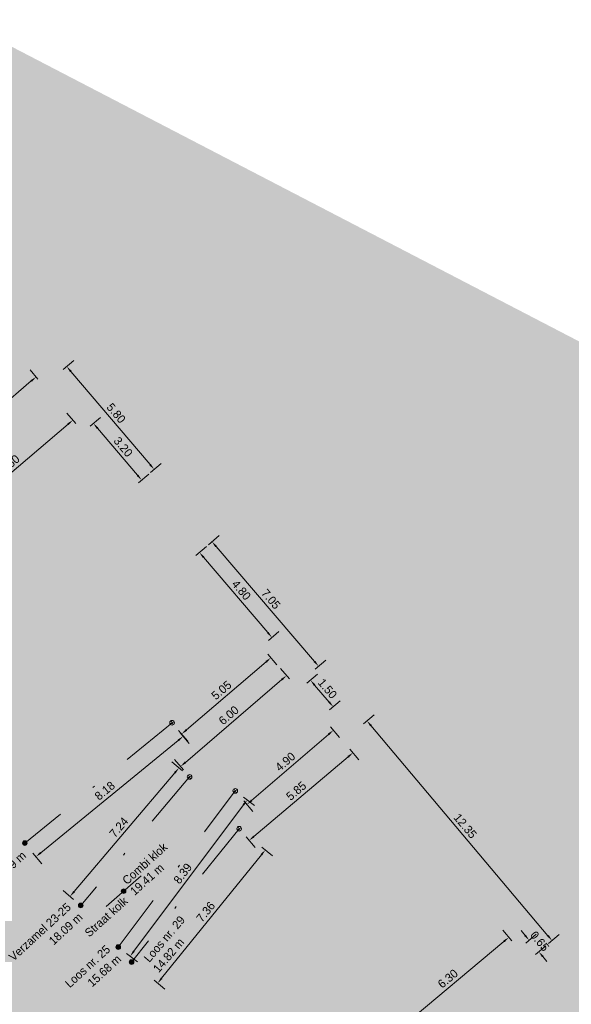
# Model space of a CAD drawing. Header units: inches. Extents: x 0 to 191500, y 0 to 342750.
# Tile 86 of 256: x 186040 to 186064, y 330834 to 330876. Entities that reach past the tile are written whole.
import ezdxf

# ---------------------------------------------------------------- set-up
doc = ezdxf.new("R2010")
doc.units = ezdxf.units.IN
doc.header["$MEASUREMENT"] = 0
doc.linetypes.add('RI-HWA_KOLKAANSLUITING', pattern=[4.3, 2.5, -1.8])
doc.linetypes.add('RI-VWA_HUISAANSLUITING', pattern=[6.1, 2.5, -1.8, 0, -1.8])
doc.layers.get('0').update_dxf_attribs({"lineweight": 20})
doc.layers.get('DefPoints').update_dxf_attribs({"lineweight": 20})
for name, color, linetype, lineweight in [('ECW', 150, 'Continuous', 20), ('N-WE-RI-HWA-MAATVOERING-T25', 151, 'Continuous', 20), ('N-WE-RI-HWA_KOLKAANSLUITING', 150, 'RI-HWA_KOLKAANSLUITING', 20), ('N-WE-RI-INLAAT', 7, 'Continuous', 20), ('N-WE-RI-VWA-MAATVOERING-T25', 30, 'Continuous', 20), ('N-WE-RI-VWA_HUISAANSLUITING', 20, 'RI-VWA_HUISAANSLUITING', 20), ('N-WE-RI-VWA_RIOOLPUT_ONTSTOPPINGSPUT-G', 30, 'Continuous', 20), ('Tekst algemeen', 7, 'Continuous', 20)]:
    doc.layers.add(name, color=color, linetype=linetype, lineweight=lineweight)
doc.styles.add('Museo', font='txt')
doc.styles.add('Verdana', font='arial.ttf')
doc.dimstyles.new('NLCS-T18-Schrap-ANNOTATIVE-STRAAL', dxfattribs={"dimtxt": 1.8, "dimasz": 1.35, "dimexe": 2, "dimexo": 2, "dimgap": 0.7, "dimtad": 1, "dimlfac": -1, "dimzin": 0, "dimdsep": 46, "dimtxsty": 'Standard', "dimcen": 2.5, "dimdle": 2, "dimclrd": 256, "dimclre": 256, "dimclrt": 256, "dimadec": 0, "dimazin": 0, "dimtfac": 1, "dimtofl": 0, "dimtmove": 0, "dimatfit": 3, "dimldrblk": 'NONE', "dimfxl": 1, "dimfxlon": 1, "dimtolj": 1, "dimtzin": 0, "dimlwd": 18, "dimlwe": 18, "dimarcsym": 0})
doc.dimstyles.new('Waterblock1OP1', dxfattribs={"dimscale": 3, "dimtxt": 30, "dimasz": 20, "dimexe": 2, "dimexo": 1, "dimgap": 5, "dimtad": 1, "dimdec": 1, "dimdsep": 46, "dimtxsty": 'Verdana', "dimcen": -10, "dimse1": 1, "dimse2": 1, "dimadec": 0, "dimazin": 0, "dimtfac": 1, "dimtdec": 1, "dimtmove": 1, "dimatfit": 3, "dimfxl": 1, "dimtolj": 1, "dimtzin": 0, "dimarcsym": 0})
doc.dimstyles.new('Waterblock1OP20', dxfattribs={"dimtxt": 2, "dimasz": 1, "dimexe": 0.5, "dimexo": 0.875, "dimgap": 0.875, "dimtad": 1, "dimdec": 0, "dimlfac": 20, "dimdsep": 46, "dimtxsty": 'Standard', "dimblk": 'OBLIQUE', "dimcen": -3.5, "dimadec": 0, "dimazin": 0, "dimtfac": 1, "dimtdec": 0, "dimtmove": 1, "dimatfit": 3, "dimfxl": 1, "dimtolj": 1, "dimtzin": 0, "dimarcsym": 0})
picture_1 = doc.add_image_def('image1.ecw', size_in_pixel=(220000, 285000))

# ---------------------------------------------------------------- blocks, each defined once
blk = doc.blocks.new('*D4123')
at = {"layer": 'DefPoints', "color": 0, "transparency": 16777216}
for p in [(186043.393, 330858.984), (186042.95, 330858.607), (186045.025, 330856.171)]:
    blk.add_point(p, dxfattribs=at)
at = {"layer": 'N-WE-RI-VWA-MAATVOERING-T25', "lineweight": 18, "transparency": 16777216}
for p, q in [((186043.255, 330858.867), (186043.698, 330859.244)), ((186045.293, 330856.754), (186043.568, 330858.779)), ((186045.33, 330856.43), (186045.773, 330856.808))]:
    blk.add_line(p, q, dxfattribs=at)
at = {"layer": 'N-WE-RI-VWA-MAATVOERING-T25', "transparency": 16777216}
for points in [[(186043.602, 330858.808), (186043.534, 330858.75), (186043.393, 330858.984)], [(186045.327, 330856.783), (186045.259, 330856.725), (186045.468, 330856.548)]]:
    blk.add_solid(points, dxfattribs=at)
at = {"layer": 'N-WE-RI-VWA-MAATVOERING-T25', "transparency": 16777216, "insert": (186044.674, 330857.974), "char_height": 0.36, "attachment_point": 5, "rotation": 310.421}
blk.add_mtext('\\A1;3.20', dxfattribs=at)
blk = doc.blocks.new('_None')
blk = doc.blocks.new('*D4124')
at = {"layer": 'DefPoints', "color": 0, "transparency": 16777216}
for p in [(186042.95, 330858.607), (186037.484, 330854.846), (186037.926, 330854.328)]:
    blk.add_point(p, dxfattribs=at)
at = {"layer": 'N-WE-RI-VWA-MAATVOERING-T25', "lineweight": 18, "transparency": 16777216}
for p, q in [((186042.639, 330858.973), (186042.25, 330859.43)), ((186042.303, 330858.95), (186037.69, 330855.021)), ((186037.614, 330854.693), (186037.225, 330855.15))]:
    blk.add_line(p, q, dxfattribs=at)
at = {"layer": 'N-WE-RI-VWA-MAATVOERING-T25', "transparency": 16777216}
for points in [[(186042.274, 330858.984), (186042.333, 330858.916), (186042.509, 330859.125)], [(186037.661, 330855.055), (186037.719, 330854.986), (186037.484, 330854.846)]]:
    blk.add_solid(points, dxfattribs=at)
at = {"layer": 'N-WE-RI-VWA-MAATVOERING-T25', "transparency": 16777216, "insert": (186039.789, 330857.229), "char_height": 0.36, "attachment_point": 5, "rotation": 40.421}
blk.add_mtext('\\A1;6.60', dxfattribs=at)
blk = doc.blocks.new('*D4244')
at = {"layer": 'DefPoints', "color": 0, "transparency": 16777216}
for p in [(186042.246, 330861.423), (186041.264, 330860.586), (186045.025, 330856.171)]:
    blk.add_point(p, dxfattribs=at)
at = {"layer": 'N-WE-RI-VWA-MAATVOERING-T25', "lineweight": 18, "transparency": 16777216}
for p, q in [((186042.094, 330861.293), (186042.551, 330861.682)), ((186045.832, 330857.213), (186042.421, 330861.217)), ((186045.855, 330856.878), (186046.311, 330857.267))]:
    blk.add_line(p, q, dxfattribs=at)
at = {"layer": 'N-WE-RI-VWA-MAATVOERING-T25', "transparency": 16777216}
for points in [[(186042.455, 330861.246), (186042.387, 330861.188), (186042.246, 330861.423)], [(186045.866, 330857.242), (186045.798, 330857.184), (186046.007, 330857.007)]]:
    blk.add_solid(points, dxfattribs=at)
at = {"layer": 'N-WE-RI-VWA-MAATVOERING-T25', "transparency": 16777216, "insert": (186044.37, 330859.423), "char_height": 0.36, "attachment_point": 5, "rotation": 310.4226}
blk.add_mtext('\\A1;5.80', dxfattribs=at)
blk = doc.blocks.new('*D4245')
at = {"layer": 'DefPoints', "color": 0, "transparency": 16777216}
for p in [(186041.264, 330860.586), (186036.854, 330857.512), (186037.191, 330857.116)]:
    blk.add_point(p, dxfattribs=at)
at = {"layer": 'N-WE-RI-VWA-MAATVOERING-T25', "lineweight": 18, "transparency": 16777216}
for p, q in [((186041.005, 330860.891), (186040.668, 330861.287)), ((186040.721, 330860.807), (186037.059, 330857.687)), ((186036.932, 330857.421), (186036.595, 330857.817))]:
    blk.add_line(p, q, dxfattribs=at)
at = {"layer": 'N-WE-RI-VWA-MAATVOERING-T25', "transparency": 16777216}
for points in [[(186040.692, 330860.841), (186040.751, 330860.773), (186040.927, 330860.982)], [(186037.03, 330857.722), (186037.089, 330857.653), (186036.854, 330857.512)]]:
    blk.add_solid(points, dxfattribs=at)
at = {"layer": 'N-WE-RI-VWA-MAATVOERING-T25', "transparency": 16777216, "insert": (186038.683, 330859.491), "char_height": 0.36, "attachment_point": 5, "rotation": 40.4297}
blk.add_mtext('\\A1;5.35', dxfattribs=at)
blk = doc.blocks.new('*D4249')
at = {"layer": 'DefPoints', "color": 0, "transparency": 16777216}
for p in [(186047.5, 330853.05), (186051.072, 330849.788), (186050.617, 330849.399)]:
    blk.add_point(p, dxfattribs=at)
at = {"layer": 'N-WE-RI-VWA-MAATVOERING-T25', "lineweight": 18, "transparency": 16777216}
for p, q in [((186047.804, 330853.31), (186048.259, 330853.698)), ((186048.13, 330853.233), (186050.896, 330849.993)), ((186050.921, 330849.659), (186051.376, 330850.048))]:
    blk.add_line(p, q, dxfattribs=at)
at = {"layer": 'N-WE-RI-VWA-MAATVOERING-T25', "transparency": 16777216}
for points in [[(186048.165, 330853.262), (186048.096, 330853.204), (186047.955, 330853.438)], [(186050.93, 330850.022), (186050.862, 330849.964), (186051.072, 330849.788)]]:
    blk.add_solid(points, dxfattribs=at)
at = {"layer": 'N-WE-RI-VWA-MAATVOERING-T25', "transparency": 16777216, "insert": (186049.757, 330851.821), "char_height": 0.36, "attachment_point": 5, "rotation": 310.4871}
blk.add_mtext('\\A1;4.80', dxfattribs=at)
blk = doc.blocks.new('*D4250')
at = {"layer": 'DefPoints', "color": 0, "transparency": 16777216}
for p in [(186050.617, 330849.399), (186046.776, 330846.121), (186047.189, 330845.636)]:
    blk.add_point(p, dxfattribs=at)
at = {"layer": 'N-WE-RI-VWA-MAATVOERING-T25', "lineweight": 18, "transparency": 16777216}
for p, q in [((186050.9, 330849.067), (186051.29, 330848.611)), ((186050.825, 330848.74), (186047.394, 330845.812)), ((186047.059, 330845.788), (186047.449, 330845.332))]:
    blk.add_line(p, q, dxfattribs=at)
at = {"layer": 'N-WE-RI-VWA-MAATVOERING-T25', "transparency": 16777216}
for points in [[(186050.795, 330848.774), (186050.854, 330848.706), (186051.03, 330848.915)], [(186047.365, 330845.846), (186047.424, 330845.777), (186047.189, 330845.636)]]:
    blk.add_solid(points, dxfattribs=at)
at = {"layer": 'N-WE-RI-VWA-MAATVOERING-T25', "transparency": 16777216, "insert": (186048.902, 330847.519), "char_height": 0.36, "attachment_point": 5, "rotation": 40.4871}
blk.add_mtext('\\A1;5.05', dxfattribs=at)
blk = doc.blocks.new('*D4251')
at = {"layer": 'DefPoints', "color": 0, "transparency": 16777216}
for p in [(186046.776, 330846.121), (186040.443, 330840.95), (186040.92, 330840.365)]:
    blk.add_point(p, dxfattribs=at)
at = {"layer": 'N-WE-RI-VWA-MAATVOERING-T25', "lineweight": 18, "transparency": 16777216}
for p, q in [((186047.127, 330845.69), (186047.506, 330845.226)), ((186047.044, 330845.365), (186041.129, 330840.536)), ((186040.794, 330840.52), (186041.173, 330840.055))]:
    blk.add_line(p, q, dxfattribs=at)
at = {"layer": 'N-WE-RI-VWA-MAATVOERING-T25', "transparency": 16777216}
for points in [[(186047.016, 330845.4), (186047.073, 330845.33), (186047.253, 330845.536)], [(186041.101, 330840.57), (186041.158, 330840.501), (186040.92, 330840.365)]]:
    blk.add_solid(points, dxfattribs=at)
at = {"layer": 'N-WE-RI-VWA-MAATVOERING-T25', "transparency": 16777216, "insert": (186043.884, 330843.198), "char_height": 0.36, "attachment_point": 5, "rotation": 39.2303}
blk.add_mtext('\\A1;8.18', dxfattribs=at)
blk = doc.blocks.new('*D4252')
at = {"layer": 'DefPoints', "color": 0, "transparency": 16777216}
for p in [(186047.5, 330853.05), (186053.081, 330848.549), (186052.088, 330847.697)]:
    blk.add_point(p, dxfattribs=at)
at = {"layer": 'N-WE-RI-VWA-MAATVOERING-T25', "lineweight": 18, "transparency": 16777216}
for p, q in [((186048.342, 330853.771), (186048.797, 330854.162)), ((186048.669, 330853.696), (186052.906, 330848.754)), ((186052.93, 330848.418), (186053.385, 330848.809))]:
    blk.add_line(p, q, dxfattribs=at)
at = {"layer": 'N-WE-RI-VWA-MAATVOERING-T25', "transparency": 16777216}
for points in [[(186048.703, 330853.726), (186048.635, 330853.667), (186048.493, 330853.901)], [(186052.94, 330848.783), (186052.871, 330848.724), (186053.081, 330848.549)]]:
    blk.add_solid(points, dxfattribs=at)
at = {"layer": 'N-WE-RI-VWA-MAATVOERING-T25', "transparency": 16777216, "insert": (186051.03, 330851.433), "char_height": 0.36, "attachment_point": 5, "rotation": 310.5994}
blk.add_mtext('\\A1;7.05', dxfattribs=at)
blk = doc.blocks.new('*D4253')
at = {"layer": 'DefPoints', "color": 0, "transparency": 16777216}
for p in [(186052.088, 330847.697), (186047.145, 330844.244), (186047.532, 330843.792)]:
    blk.add_point(p, dxfattribs=at)
at = {"layer": 'N-WE-RI-VWA-MAATVOERING-T25', "lineweight": 18, "transparency": 16777216}
for p, q in [((186051.828, 330848.001), (186051.441, 330848.452)), ((186051.496, 330847.973), (186047.35, 330844.42)), ((186047.272, 330844.096), (186046.885, 330844.548))]:
    blk.add_line(p, q, dxfattribs=at)
at = {"layer": 'N-WE-RI-VWA-MAATVOERING-T25', "transparency": 16777216}
for points in [[(186051.467, 330848.007), (186051.525, 330847.939), (186051.701, 330848.148)], [(186047.321, 330844.454), (186047.38, 330844.385), (186047.145, 330844.244)]]:
    blk.add_solid(points, dxfattribs=at)
at = {"layer": 'N-WE-RI-VWA-MAATVOERING-T25', "transparency": 16777216, "insert": (186049.215, 330846.439), "char_height": 0.36, "attachment_point": 5, "rotation": 40.5994}
blk.add_mtext('\\A1;6.00', dxfattribs=at)
blk = doc.blocks.new('*D4254')
at = {"layer": 'DefPoints', "color": 0, "transparency": 16777216}
for p in [(186047.532, 330843.792), (186042.391, 330838.661), (186042.849, 330838.272)]:
    blk.add_point(p, dxfattribs=at)
at = {"layer": 'N-WE-RI-VWA-MAATVOERING-T25', "lineweight": 18, "transparency": 16777216}
for p, q in [((186047.226, 330844.052), (186046.769, 330844.44)), ((186046.899, 330843.975), (186042.565, 330838.867)), ((186042.543, 330838.531), (186042.086, 330838.92))]:
    blk.add_line(p, q, dxfattribs=at)
at = {"layer": 'N-WE-RI-VWA-MAATVOERING-T25', "transparency": 16777216}
for points in [[(186046.865, 330844.004), (186046.934, 330843.946), (186047.074, 330844.181)], [(186042.531, 330838.896), (186042.6, 330838.838), (186042.391, 330838.661)]]:
    blk.add_solid(points, dxfattribs=at)
at = {"layer": 'N-WE-RI-VWA-MAATVOERING-T25', "transparency": 16777216, "insert": (186044.488, 330841.628), "char_height": 0.36, "attachment_point": 5, "rotation": 49.6896}
blk.add_mtext('\\A1;7.24', dxfattribs=at)
blk = doc.blocks.new('*D4260')
at = {"layer": 'DefPoints', "color": 0, "transparency": 16777216}
for p in [(186053.214, 330846.383), (186049.494, 330843.194), (186049.996, 330842.609)]:
    blk.add_point(p, dxfattribs=at)
at = {"layer": 'N-WE-RI-VWA-MAATVOERING-T25', "lineweight": 18, "transparency": 16777216}
for p, q in [((186053.586, 330845.949), (186053.976, 330845.494)), ((186053.511, 330845.622), (186050.201, 330842.784)), ((186049.866, 330842.76), (186050.256, 330842.305))]:
    blk.add_line(p, q, dxfattribs=at)
at = {"layer": 'N-WE-RI-VWA-MAATVOERING-T25', "transparency": 16777216}
for points in [[(186053.482, 330845.656), (186053.54, 330845.588), (186053.716, 330845.798)], [(186050.172, 330842.818), (186050.23, 330842.75), (186049.996, 330842.609)]]:
    blk.add_solid(points, dxfattribs=at)
at = {"layer": 'N-WE-RI-VWA-MAATVOERING-T25', "transparency": 16777216, "insert": (186051.648, 330844.446), "char_height": 0.36, "attachment_point": 5, "rotation": 40.603}
blk.add_mtext('\\A1;4.90', dxfattribs=at)
blk = doc.blocks.new('*D4261')
at = {"layer": 'DefPoints', "color": 0, "transparency": 16777216}
for p in [(186049.494, 330843.194), (186044.46, 330836.479), (186044.975, 330836.093)]:
    blk.add_point(p, dxfattribs=at)
at = {"layer": 'N-WE-RI-VWA-MAATVOERING-T25', "lineweight": 18, "transparency": 16777216}
for p, q in [((186049.85, 330842.927), (186050.33, 330842.567)), ((186049.848, 330842.591), (186045.137, 330836.309)), ((186044.815, 330836.213), (186045.295, 330835.853))]:
    blk.add_line(p, q, dxfattribs=at)
at = {"layer": 'N-WE-RI-VWA-MAATVOERING-T25', "transparency": 16777216}
for points in [[(186049.812, 330842.618), (186049.884, 330842.564), (186050.01, 330842.807)], [(186045.101, 330836.336), (186045.173, 330836.282), (186044.975, 330836.093)]]:
    blk.add_solid(points, dxfattribs=at)
at = {"layer": 'N-WE-RI-VWA-MAATVOERING-T25', "transparency": 16777216, "insert": (186047.237, 330839.642), "char_height": 0.36, "attachment_point": 5, "rotation": 53.1386}
blk.add_mtext('\\A1;8.39', dxfattribs=at)
blk = doc.blocks.new('*D4219')
at = {"layer": 'DefPoints', "color": 0, "transparency": 16777216}
for p in [(186062.137, 330836.778), (186061.683, 330836.399), (186062.1, 330835.9)]:
    blk.add_point(p, dxfattribs=at)
at = {"layer": 'N-WE-RI-VWA-MAATVOERING-T25', "lineweight": 18, "transparency": 16777216}
for p, q in [((186061.963, 330836.985), (186061.79, 330837.192)), ((186061.99, 330836.655), (186062.443, 330837.035)), ((186062.407, 330836.157), (186062.861, 330836.536)), ((186062.727, 330836.073), (186062.9, 330835.865))]:
    blk.add_line(p, q, dxfattribs=at)
at = {"layer": 'N-WE-RI-VWA-MAATVOERING-T25', "transparency": 16777216}
for points in [[(186061.998, 330837.014), (186061.929, 330836.956), (186062.137, 330836.778)], [(186062.762, 330836.101), (186062.693, 330836.044), (186062.554, 330836.28)]]:
    blk.add_solid(points, dxfattribs=at)
at = {"layer": 'N-WE-RI-VWA-MAATVOERING-T25', "transparency": 16777216, "insert": (186062.591, 330836.734), "char_height": 0.36, "attachment_point": 5, "rotation": 309.9174}
blk.add_mtext('\\A1;0.65', dxfattribs=at)
blk = doc.blocks.new('*D4220')
at = {"layer": 'DefPoints', "color": 0, "transparency": 16777216}
for p in [(186061.683, 330836.399), (186056.431, 330832.858), (186056.851, 330832.356)]:
    blk.add_point(p, dxfattribs=at)
at = {"layer": 'N-WE-RI-VWA-MAATVOERING-T25', "lineweight": 18, "transparency": 16777216}
for p, q in [((186061.392, 330836.747), (186061.007, 330837.207)), ((186061.056, 330836.727), (186056.638, 330833.031)), ((186056.56, 330832.704), (186056.175, 330833.164))]:
    blk.add_line(p, q, dxfattribs=at)
at = {"layer": 'N-WE-RI-VWA-MAATVOERING-T25', "transparency": 16777216}
for points in [[(186061.027, 330836.761), (186061.085, 330836.692), (186061.263, 330836.9)], [(186056.61, 330833.065), (186056.667, 330832.996), (186056.431, 330832.858)]]:
    blk.add_solid(points, dxfattribs=at)
at = {"layer": 'N-WE-RI-VWA-MAATVOERING-T25', "transparency": 16777216, "insert": (186058.642, 330835.124), "char_height": 0.36, "attachment_point": 5, "rotation": 39.9174}
blk.add_mtext('\\A1;6.30', dxfattribs=at)
blk = doc.blocks.new('*D4215')
at = {"layer": 'DefPoints', "color": 0, "transparency": 16777216}
for p in [(186052.733, 330847.946), (186052.238, 330847.522), (186053.214, 330846.383)]:
    blk.add_point(p, dxfattribs=at)
at = {"layer": 'N-WE-RI-VWA-MAATVOERING-T25', "lineweight": 18, "transparency": 16777216}
for p, q in [((186052.581, 330847.816), (186053.036, 330848.206)), ((186053.533, 330847.012), (186052.908, 330847.741)), ((186053.557, 330846.677), (186054.013, 330847.067))]:
    blk.add_line(p, q, dxfattribs=at)
at = {"layer": 'N-WE-RI-VWA-MAATVOERING-T25', "transparency": 16777216}
for points in [[(186052.942, 330847.77), (186052.874, 330847.712), (186052.733, 330847.946)], [(186053.567, 330847.041), (186053.499, 330846.983), (186053.709, 330846.807)]]:
    blk.add_solid(points, dxfattribs=at)
at = {"layer": 'N-WE-RI-VWA-MAATVOERING-T25', "transparency": 16777216, "insert": (186053.463, 330847.586), "char_height": 0.36, "attachment_point": 5, "rotation": 310.603}
blk.add_mtext('\\A1;1.50', dxfattribs=at)
blk = doc.blocks.new('*D4087')
at = {"layer": 'DefPoints', "color": 0, "transparency": 16777216}
for p in [(186055.16, 330846.203), (186054.137, 330845.34), (186062.1, 330835.9)]:
    blk.add_point(p, dxfattribs=at)
at = {"layer": 'N-WE-RI-VWA-MAATVOERING-T25', "lineweight": 18, "transparency": 16777216}
for p, q in [((186055.007, 330846.074), (186055.466, 330846.461)), ((186062.949, 330836.97), (186055.334, 330845.996)), ((186062.97, 330836.634), (186063.429, 330837.021))]:
    blk.add_line(p, q, dxfattribs=at)
at = {"layer": 'N-WE-RI-VWA-MAATVOERING-T25', "transparency": 16777216}
for points in [[(186055.368, 330846.026), (186055.3, 330845.967), (186055.16, 330846.203)], [(186062.984, 330836.999), (186062.915, 330836.941), (186063.123, 330836.763)]]:
    blk.add_solid(points, dxfattribs=at)
at = {"layer": 'N-WE-RI-VWA-MAATVOERING-T25', "transparency": 16777216, "insert": (186059.39, 330841.685), "char_height": 0.36, "attachment_point": 5, "rotation": 310.1518}
blk.add_mtext('\\A1;12.35', dxfattribs=at)
blk = doc.blocks.new('*D4088')
at = {"layer": 'DefPoints', "color": 0, "transparency": 16777216}
for p in [(186054.134, 330845.338), (186049.664, 330841.565), (186050.09, 330841.06)]:
    blk.add_point(p, dxfattribs=at)
at = {"layer": 'N-WE-RI-VWA-MAATVOERING-T25', "lineweight": 18, "transparency": 16777216}
for p, q in [((186054.431, 330844.986), (186054.818, 330844.527)), ((186054.354, 330844.659), (186050.296, 330841.234)), ((186049.961, 330841.213), (186050.348, 330840.754))]:
    blk.add_line(p, q, dxfattribs=at)
at = {"layer": 'N-WE-RI-VWA-MAATVOERING-T25', "transparency": 16777216}
for points in [[(186054.325, 330844.693), (186054.383, 330844.625), (186054.56, 330844.833)], [(186050.267, 330841.268), (186050.325, 330841.2), (186050.09, 330841.06)]]:
    blk.add_solid(points, dxfattribs=at)
at = {"layer": 'N-WE-RI-VWA-MAATVOERING-T25', "transparency": 16777216, "insert": (186052.119, 330843.191), "char_height": 0.36, "attachment_point": 5, "rotation": 40.1648}
blk.add_mtext('\\A1;5.85', dxfattribs=at)
blk = doc.blocks.new('*D4093')
at = {"layer": 'DefPoints', "color": 0, "transparency": 16777216}
for p in [(186049.664, 330841.565), (186045.034, 330835.84), (186046.158, 330834.931)]:
    blk.add_point(p, dxfattribs=at)
at = {"layer": 'N-WE-RI-VWA-MAATVOERING-T25', "lineweight": 18, "transparency": 16777216}
for p, q in [((186050.632, 330840.782), (186051.099, 330840.404)), ((186050.618, 330840.446), (186046.328, 330835.141)), ((186046.003, 330835.057), (186046.469, 330834.68))]:
    blk.add_line(p, q, dxfattribs=at)
at = {"layer": 'N-WE-RI-VWA-MAATVOERING-T25', "transparency": 16777216}
for points in [[(186050.583, 330840.474), (186050.653, 330840.418), (186050.788, 330840.656)], [(186046.293, 330835.169), (186046.363, 330835.113), (186046.158, 330834.931)]]:
    blk.add_solid(points, dxfattribs=at)
at = {"layer": 'N-WE-RI-VWA-MAATVOERING-T25', "transparency": 16777216, "insert": (186048.224, 330837.995), "char_height": 0.36, "attachment_point": 5, "rotation": 51.039}
blk.add_mtext('\\A1;7.36', dxfattribs=at)
blk = doc.blocks.new('A$C2C270354')
h = blk.add_hatch(color=256)
h.dxf.hatch_style = 1
edge = h.paths.add_edge_path()
edge.add_arc((0, 0), 0.1, 0, 360)
blk.add_circle((0, 0), 0.1)

msp = doc.modelspace()

# ---------------------------------------------------------------- linework, layer by layer
at = {"layer": 'N-WE-RI-HWA_KOLKAANSLUITING'}
msp.add_line((186045.44294, 330839.54546), (186043.94079, 330838.22502), dxfattribs=at)
at = {"layer": 'N-WE-RI-VWA_HUISAANSLUITING'}
for p, q in [((186046.77574, 330846.1205), (186040.44258, 330840.94972)), ((186047.53223, 330843.79249), (186042.84879, 330838.27201)), ((186044.45961, 330836.47943), (186049.49403, 330843.19407)), ((186049.66387, 330841.56459), (186045.03443, 330835.83975))]:
    msp.add_line(p, q, dxfattribs=at)
at = {"layer": 'N-WE-RI-VWA_RIOOLPUT_ONTSTOPPINGSPUT-G'}
for p, q in [((186046.86586, 330846.16383), (186046.68561, 330846.07717)), ((186046.73241, 330846.21063), (186046.81906, 330846.03038)), ((186047.62235, 330843.83582), (186047.4421, 330843.74916)), ((186047.4889, 330843.88262), (186047.57555, 330843.70237)), ((186049.58416, 330843.2374), (186049.40391, 330843.15074)), ((186049.4507, 330843.2842), (186049.53736, 330843.10395)), ((186049.75399, 330841.60792), (186049.57374, 330841.52127)), ((186049.62054, 330841.65472), (186049.7072, 330841.47447))]:
    msp.add_line(p, q, dxfattribs=at)
for centre in [(186046.77574, 330846.1205), (186047.53223, 330843.79249), (186049.49403, 330843.19407), (186049.66387, 330841.56459)]:
    msp.add_circle(centre, 0.1, dxfattribs=at)

# ---------------------------------------------------------------- block references
at = {"layer": 'N-WE-RI-INLAAT', "rotation": 0.06357443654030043}
for p in [(186040.44258, 330840.94972), (186044.69186, 330838.88524), (186042.84879, 330838.27201), (186044.45961, 330836.47943), (186045.03443, 330835.83975)]:
    msp.add_blockref('A$C2C270354', p, dxfattribs=at)

# ---------------------------------------------------------------- texts
at = {"layer": 'N-WE-RI-HWA-MAATVOERING-T25', "insert": (186045.82135, 330839.25362), "char_height": 0.36, "attachment_point": 8, "rotation": 41.812776, "style": 'Museo'}
msp.add_mtext('19.41 m', dxfattribs=at)
at = {"layer": 'N-WE-RI-VWA-MAATVOERING-T25', "char_height": 0.36, "attachment_point": 8, "style": 'Museo'}
for s, insert, rotation in [('21.69 m', (186039.89423, 330839.77693), 42.512427), ('18.09 m', (186042.32389, 330837.12596), 42.512427), ('14.82 m', (186046.76872, 330836.00784), 49.567138), ('15.68 m', (186043.9848, 330835.32559), 42.512427)]:
    msp.add_mtext(s, dxfattribs=dict(at, insert=insert, rotation=rotation))
at = {"layer": 'Tekst algemeen', "char_height": 0.36, "attachment_point": 8, "style": 'Museo'}
for s, insert, rotation in [('Combi klok', (186045.72712, 330839.9283), 41.812776), ('Verzamel 23-25', (186041.21374, 330836.99725), 42.512427), ('Straat kolk', (186044.06621, 330837.64315), 41.812776), ('Loos nr. 29', (186046.58596, 330836.70997), 49.567138), ('Loos nr. 25', (186043.26683, 330835.51639), 42.512427)]:
    msp.add_mtext(s, dxfattribs=dict(at, insert=insert, rotation=rotation))

# ---------------------------------------------------------------- dimensions: what is measured, and where the dimension line sits
at = {"layer": 'N-WE-RI-VWA-MAATVOERING-T25'}
for p1, p2, distance, picture, middle in [((186045.025, 330856.171), (186041.26416, 330860.58644), -1.28982, '*D4244', (186044.3701, 330859.42256)), ((186041.26416, 330860.58644), (186037.19118, 330857.11642), -0.52, '*D4245', (186038.68292, 330859.49083)), ((186042.95012, 330858.60716), (186037.92554, 330854.32773), -0.68027, '*D4124', (186039.78926, 330857.22895)), ((186045.025, 330856.171), (186042.95012, 330858.60716), -0.58193, '*D4123', (186044.6742, 330857.97389)), ((186047.5, 330853.05), (186052.0879, 330847.69709), 1.30843, '*D4252', (186051.03038, 330851.43327)), ((186047.5, 330853.05), (186050.61653, 330849.39935), 0.5983, '*D4249', (186049.75667, 330851.8209)), ((186050.61653, 330849.39935), (186046.77574, 330846.1205), 0.6367, '*D4250', (186048.90176, 330847.51905)), ((186052.0879, 330847.69709), (186047.53223, 330843.79249), -0.59449, '*D4253', (186049.21495, 330846.43914)), ((186046.77574, 330846.1205), (186040.44258, 330840.94972), 0.75513, '*D4251', (186043.88435, 330843.19806)), ((186053.2143, 330846.38306), (186049.49403, 330843.19407), 0.77115, '*D4260', (186051.64778, 330844.44604)), ((186054.13439, 330845.33778), (186049.66387, 330841.56459), 0.66043, '*D4088', (186052.1187, 330843.19103)), ((186047.53223, 330843.79249), (186042.84879, 330838.27201), -0.60093, '*D4254', (186044.48825, 330841.62803)), ((186049.49403, 330843.19407), (186044.45961, 330836.47943), 0.64471, '*D4261', (186047.23662, 330839.64197)), ((186049.66387, 330841.56459), (186045.03443, 330835.83975), 1.4452, '*D4093', (186048.22407, 330837.99466)), ((186061.68291, 330836.39853), (186056.851, 330832.35593), -0.65402, '*D4220', (186058.64194, 330835.12427))]:
    dim = msp.add_aligned_dim(p1=p1, p2=p2, distance=distance, dimstyle='NLCS-T18-Schrap-ANNOTATIVE-STRAAL', override={"dimscale": 0, "dimtix": 0, "dimtofl": 0, "dimtmove": 0, "dimatfit": 3}, dxfattribs=at)
    dim.commit()
    dim.dimension.update_dxf_attribs({"geometry": picture, "text_midpoint": middle})
for base, p1, p2, angle, picture, middle in [((186052.7326, 330847.94582), (186053.2143, 330846.38306), (186052.23807, 330847.52191), 130.602959, '*D4215', (186053.21996, 330847.37726)), ((186055.15983, 330846.20286), (186062.1, 330835.9), (186054.13654, 330845.33959), 130.15178, '*D4087', (186059.14509, 330841.47888)), ((186062.13667, 330836.77817), (186062.1, 330835.9), (186061.68291, 330836.39853), 129.917447, '*D4219', (186062.34521, 330836.5289))]:
    dim = msp.add_linear_dim(base=base, p1=p1, p2=p2, angle=angle, dimstyle='NLCS-T18-Schrap-ANNOTATIVE-STRAAL', override={"dimscale": 0, "dimtix": 0, "dimtofl": 0, "dimtmove": 0, "dimatfit": 3}, dxfattribs=at)
    dim.commit()
    dim.dimension.update_dxf_attribs({"geometry": picture, "text_midpoint": middle, "dimtype": 161})

# ---------------------------------------------------------------- pictures from other files: only their frames are drawn
at = {"layer": 'ECW'}
image = msp.add_image(picture_1, insert=(180500, 328500), size_in_units=(11000, 14250), dxfattribs=at)
image.dxf.flags = 7

# ---------------------------------------------------------------- leaders
at = {"layer": 'Tekst algemeen'}
for points, dimstyle, override in [([(186278.94136, 330819.68282), (186278.10474, 330828.36664)], 'Waterblock1OP1', {"dimasz": 300, "dimse1": 0, "dimse2": 0}), ([(186249.29422, 330766.51862), (186240.39017, 330769.42649)], 'Waterblock1OP1', {"dimasz": 300, "dimse1": 0, "dimse2": 0}), ([(186235.55213, 330819.56931), (186232.46554, 330819.49657)], 'Waterblock1OP20', {"dimasz": 300})]:
    msp.add_leader(points, dimstyle=dimstyle, override=override, dxfattribs=at)

doc.saveas('drawing.dxf')
